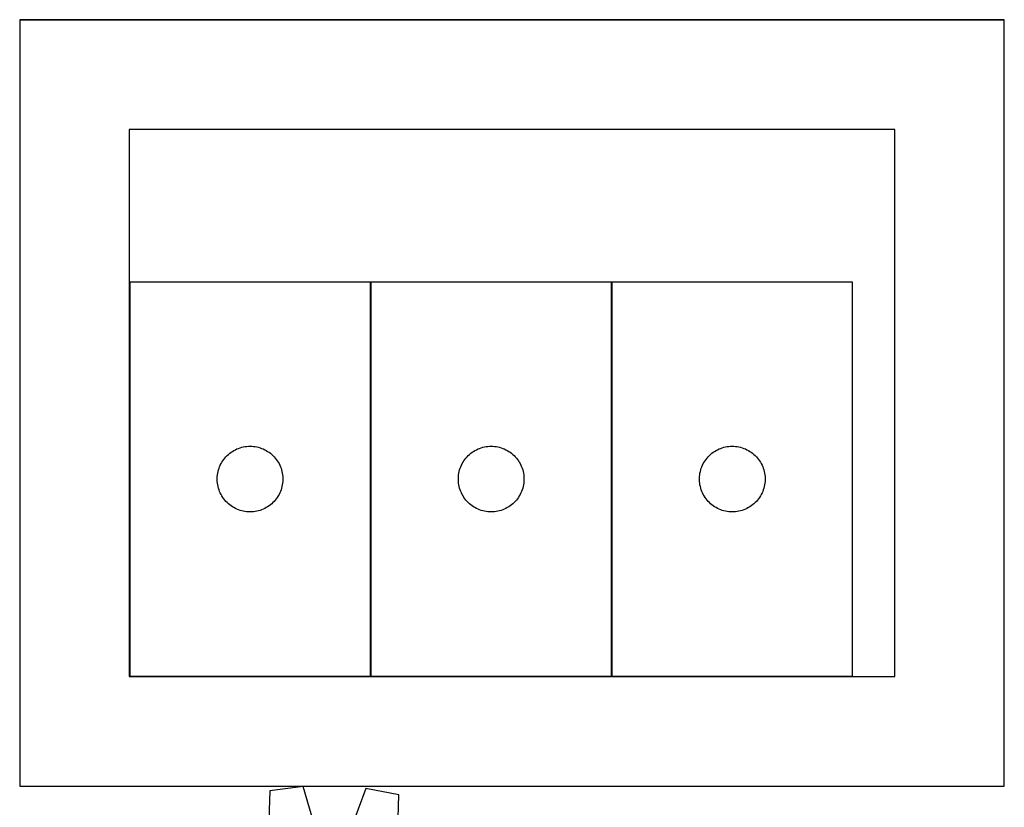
# Model space of a CAD drawing. Header units: millimetres. Extents: x 7 to 1493, y 7 to 2993.
# Tile 7 of 16: x 7 to 457, y 1058 to 1418. Entities that reach past the tile are written whole.
import ezdxf

# ---------------------------------------------------------------- set-up
doc = ezdxf.new("R2010")
doc.units = ezdxf.units.MM
doc.layers.add('COMMON', color=5, linetype='CONTINUOUS', true_color=0x0000ff)
doc.layers.add('CUT', color=7, linetype='CONTINUOUS', true_color=0x000000)

msp = doc.modelspace()

# ---------------------------------------------------------------- linework, layer by layer
at = {"layer": 'COMMON'}
for p, q in [((6.972855, 1417.59438), (456.594925, 1417.59438)), ((167.348032, 1297.735826), (167.348032, 1117.735826)), ((277.548033, 1297.735826), (277.548033, 1117.735826))]:
    msp.add_line(p, q, dxfattribs=at)
at = {"layer": 'CUT'}
for p, q in [((456.972855, 1417.49438), (6.972855, 1417.49438)), ((6.972855, 1417.49438), (6.972855, 1067.49438)), ((456.972855, 1067.49438), (456.972855, 1417.49438)), ((406.972855, 1367.49438), (56.972855, 1367.49438)), ((56.972855, 1367.49438), (56.972855, 1117.49438)), ((406.972855, 1117.49438), (406.972855, 1367.49438)), ((167.248032, 1297.735826), (57.248032, 1297.735826)), ((57.248032, 1297.735826), (57.248032, 1117.735826)), ((167.248032, 1117.735826), (167.248032, 1297.735826)), ((277.448033, 1297.735826), (167.448033, 1297.735826)), ((167.448033, 1297.735826), (167.448033, 1117.735826)), ((277.448033, 1117.735826), (277.448033, 1297.735826)), ((387.648034, 1297.735826), (277.648034, 1297.735826)), ((277.648034, 1297.735826), (277.648034, 1117.735826)), ((387.648034, 1117.735826), (387.648034, 1297.735826)), ((102.938889, 1219.497623), (103.556715, 1219.961251)), ((103.556715, 1219.961251), (104.197589, 1220.39246)), ((104.197589, 1220.39246), (104.859811, 1220.790105)), ((104.859811, 1220.790105), (105.541625, 1221.153133)), ((105.541625, 1221.153133), (106.241223, 1221.48058)), ((106.241223, 1221.48058), (106.95675, 1221.771579)), ((106.95675, 1221.771579), (107.686309, 1222.025357)), ((107.686309, 1222.025357), (108.427965, 1222.241242)), ((108.427965, 1222.241242), (109.179751, 1222.418662)), ((109.179751, 1222.418662), (109.939673, 1222.557145)), ((109.939673, 1222.557145), (110.705717, 1222.656324)), ((110.705717, 1222.656324), (111.47585, 1222.715938)), ((111.47585, 1222.715938), (112.248032, 1222.735826)), ((112.248032, 1222.735826), (113.020213, 1222.715938)), ((113.020213, 1222.715938), (113.790347, 1222.656324)), ((113.790347, 1222.656324), (114.55639, 1222.557145)), ((114.55639, 1222.557145), (115.316313, 1222.418662)), ((115.316313, 1222.418662), (116.068098, 1222.241242)), ((116.068098, 1222.241242), (116.809754, 1222.025357)), ((116.809754, 1222.025357), (117.539313, 1221.771579)), ((117.539313, 1221.771579), (118.25484, 1221.48058)), ((118.25484, 1221.48058), (118.954438, 1221.153133)), ((118.954438, 1221.153133), (119.636253, 1220.790105)), ((119.636253, 1220.790105), (120.298475, 1220.39246)), ((120.298475, 1220.39246), (120.939348, 1219.961251)), ((120.939348, 1219.961251), (121.557174, 1219.497623)), ((213.13889, 1219.497623), (213.756716, 1219.961251)), ((213.756716, 1219.961251), (214.39759, 1220.39246)), ((214.39759, 1220.39246), (215.059812, 1220.790105)), ((215.059812, 1220.790105), (215.741626, 1221.153133)), ((215.741626, 1221.153133), (216.441224, 1221.48058)), ((216.441224, 1221.48058), (217.156751, 1221.771579)), ((217.156751, 1221.771579), (217.88631, 1222.025357)), ((217.88631, 1222.025357), (218.627966, 1222.241242)), ((218.627966, 1222.241242), (219.379752, 1222.418662)), ((219.379752, 1222.418662), (220.139674, 1222.557145)), ((220.139674, 1222.557145), (220.905718, 1222.656324)), ((220.905718, 1222.656324), (221.675851, 1222.715938)), ((221.675851, 1222.715938), (222.448033, 1222.735826)), ((222.448033, 1222.735826), (223.220214, 1222.715938)), ((223.220214, 1222.715938), (223.990348, 1222.656324)), ((223.990348, 1222.656324), (224.756391, 1222.557145)), ((224.756391, 1222.557145), (225.516314, 1222.418662)), ((225.516314, 1222.418662), (226.268099, 1222.241242)), ((226.268099, 1222.241242), (227.009755, 1222.025357)), ((227.009755, 1222.025357), (227.739314, 1221.771579)), ((227.739314, 1221.771579), (228.454841, 1221.48058)), ((228.454841, 1221.48058), (229.154439, 1221.153133)), ((229.154439, 1221.153133), (229.836254, 1220.790105)), ((229.836254, 1220.790105), (230.498476, 1220.39246)), ((230.498476, 1220.39246), (231.139349, 1219.961251)), ((231.139349, 1219.961251), (231.757175, 1219.497623)), ((323.338891, 1219.497623), (323.956717, 1219.961251)), ((323.956717, 1219.961251), (324.597591, 1220.39246)), ((324.597591, 1220.39246), (325.259813, 1220.790105)), ((325.259813, 1220.790105), (325.941627, 1221.153133)), ((325.941627, 1221.153133), (326.641225, 1221.48058)), ((326.641225, 1221.48058), (327.356752, 1221.771579)), ((327.356752, 1221.771579), (328.086311, 1222.025357)), ((328.086311, 1222.025357), (328.827967, 1222.241242)), ((328.827967, 1222.241242), (329.579753, 1222.418662)), ((329.579753, 1222.418662), (330.339675, 1222.557145)), ((330.339675, 1222.557145), (331.105719, 1222.656324)), ((331.105719, 1222.656324), (331.875852, 1222.715938)), ((331.875852, 1222.715938), (332.648034, 1222.735826)), ((332.648034, 1222.735826), (333.420215, 1222.715938)), ((333.420215, 1222.715938), (334.190349, 1222.656324)), ((334.190349, 1222.656324), (334.956392, 1222.557145)), ((334.956392, 1222.557145), (335.716315, 1222.418662)), ((335.716315, 1222.418662), (336.4681, 1222.241242)), ((336.4681, 1222.241242), (337.209756, 1222.025357)), ((337.209756, 1222.025357), (337.939315, 1221.771579)), ((337.939315, 1221.771579), (338.654842, 1221.48058)), ((338.654842, 1221.48058), (339.35444, 1221.153133)), ((339.35444, 1221.153133), (340.036255, 1220.790105)), ((340.036255, 1220.790105), (340.698477, 1220.39246)), ((340.698477, 1220.39246), (341.33935, 1219.961251)), ((341.33935, 1219.961251), (341.957176, 1219.497623)), ((99.00785, 1214.785477), (99.388312, 1215.457718)), ((99.388312, 1215.457718), (99.802876, 1216.109482)), ((99.802876, 1216.109482), (100.250443, 1216.739041)), ((100.250443, 1216.739041), (100.729825, 1217.344724)), ((100.729825, 1217.344724), (101.239751, 1217.924926)), ((101.239751, 1217.924926), (101.778869, 1218.478109)), ((101.778869, 1218.478109), (102.34575, 1219.002805)), ((102.34575, 1219.002805), (102.938889, 1219.497623)), ((121.557174, 1219.497623), (122.150313, 1219.002805)), ((122.150313, 1219.002805), (122.717194, 1218.478109)), ((122.717194, 1218.478109), (123.256312, 1217.924926)), ((123.256312, 1217.924926), (123.766238, 1217.344724)), ((123.766238, 1217.344724), (124.24562, 1216.739041)), ((124.24562, 1216.739041), (124.693187, 1216.109482)), ((124.693187, 1216.109482), (125.107751, 1215.457718)), ((125.107751, 1215.457718), (125.488214, 1214.785477)), ((209.207851, 1214.785477), (209.588313, 1215.457718)), ((209.588313, 1215.457718), (210.002877, 1216.109482)), ((210.002877, 1216.109482), (210.450444, 1216.739041)), ((210.450444, 1216.739041), (210.929826, 1217.344724)), ((210.929826, 1217.344724), (211.439752, 1217.924926)), ((211.439752, 1217.924926), (211.97887, 1218.478109)), ((211.97887, 1218.478109), (212.545751, 1219.002805)), ((212.545751, 1219.002805), (213.13889, 1219.497623)), ((231.757175, 1219.497623), (232.350314, 1219.002805)), ((232.350314, 1219.002805), (232.917195, 1218.478109)), ((232.917195, 1218.478109), (233.456313, 1217.924926)), ((233.456313, 1217.924926), (233.966239, 1217.344724)), ((233.966239, 1217.344724), (234.445621, 1216.739041)), ((234.445621, 1216.739041), (234.893188, 1216.109482)), ((234.893188, 1216.109482), (235.307752, 1215.457718)), ((235.307752, 1215.457718), (235.688215, 1214.785477)), ((319.407852, 1214.785477), (319.788314, 1215.457718)), ((319.788314, 1215.457718), (320.202878, 1216.109482)), ((320.202878, 1216.109482), (320.650445, 1216.739041)), ((320.650445, 1216.739041), (321.129827, 1217.344724)), ((321.129827, 1217.344724), (321.639753, 1217.924926)), ((321.639753, 1217.924926), (322.178871, 1218.478109)), ((322.178871, 1218.478109), (322.745752, 1219.002805)), ((322.745752, 1219.002805), (323.338891, 1219.497623)), ((341.957176, 1219.497623), (342.550315, 1219.002805)), ((342.550315, 1219.002805), (343.117196, 1218.478109)), ((343.117196, 1218.478109), (343.656314, 1217.924926)), ((343.656314, 1217.924926), (344.16624, 1217.344724)), ((344.16624, 1217.344724), (344.645622, 1216.739041)), ((344.645622, 1216.739041), (345.093189, 1216.109482)), ((345.093189, 1216.109482), (345.507753, 1215.457718)), ((345.507753, 1215.457718), (345.888216, 1214.785477)), ((97.491062, 1210.425038), (97.649066, 1211.181142)), ((97.649066, 1211.181142), (97.845783, 1211.928111)), ((97.845783, 1211.928111), (98.080693, 1212.663962)), ((98.080693, 1212.663962), (98.353172, 1213.386745)), ((98.353172, 1213.386745), (98.662498, 1214.094542)), ((98.662498, 1214.094542), (99.00785, 1214.785477)), ((125.488214, 1214.785477), (125.833566, 1214.094542)), ((125.833566, 1214.094542), (126.142891, 1213.386745)), ((126.142891, 1213.386745), (126.41537, 1212.663962)), ((126.41537, 1212.663962), (126.65028, 1211.928111)), ((126.65028, 1211.928111), (126.846997, 1211.181142)), ((126.846997, 1211.181142), (127.005001, 1210.425038)), ((207.691063, 1210.425038), (207.849067, 1211.181142)), ((207.849067, 1211.181142), (208.045784, 1211.928111)), ((208.045784, 1211.928111), (208.280694, 1212.663962)), ((208.280694, 1212.663962), (208.553173, 1213.386745)), ((208.553173, 1213.386745), (208.862499, 1214.094542)), ((208.862499, 1214.094542), (209.207851, 1214.785477)), ((235.688215, 1214.785477), (236.033567, 1214.094542)), ((236.033567, 1214.094542), (236.342892, 1213.386745)), ((236.342892, 1213.386745), (236.615371, 1212.663962)), ((236.615371, 1212.663962), (236.850281, 1211.928111)), ((236.850281, 1211.928111), (237.046998, 1211.181142)), ((237.046998, 1211.181142), (237.205002, 1210.425038)), ((317.891064, 1210.425038), (318.049068, 1211.181142)), ((318.049068, 1211.181142), (318.245785, 1211.928111)), ((318.245785, 1211.928111), (318.480695, 1212.663962)), ((318.480695, 1212.663962), (318.753174, 1213.386745)), ((318.753174, 1213.386745), (319.0625, 1214.094542)), ((319.0625, 1214.094542), (319.407852, 1214.785477)), ((345.888216, 1214.785477), (346.233568, 1214.094542)), ((346.233568, 1214.094542), (346.542893, 1213.386745)), ((346.542893, 1213.386745), (346.815372, 1212.663962)), ((346.815372, 1212.663962), (347.050282, 1211.928111)), ((347.050282, 1211.928111), (347.246999, 1211.181142)), ((347.246999, 1211.181142), (347.405003, 1210.425038)), ((97.253005, 1208.122045), (97.292769, 1208.893458)), ((97.253005, 1207.349608), (97.253005, 1208.122045)), ((97.292769, 1206.578194), (97.253005, 1207.349608)), ((97.292769, 1208.893458), (97.372191, 1209.661802)), ((97.372191, 1205.809851), (97.292769, 1206.578194)), ((97.372191, 1209.661802), (97.491062, 1210.425038)), ((127.005001, 1210.425038), (127.123872, 1209.661802)), ((127.123872, 1209.661802), (127.203294, 1208.893458)), ((127.203294, 1206.578194), (127.123872, 1205.809851)), ((127.203294, 1208.893458), (127.243059, 1208.122045)), ((127.243059, 1207.349608), (127.203294, 1206.578194)), ((127.243059, 1208.122045), (127.243059, 1207.349608)), ((207.453006, 1208.122045), (207.49277, 1208.893458)), ((207.453006, 1207.349608), (207.453006, 1208.122045)), ((207.49277, 1206.578194), (207.453006, 1207.349608)), ((207.49277, 1208.893458), (207.572192, 1209.661802)), ((207.572192, 1205.809851), (207.49277, 1206.578194)), ((207.572192, 1209.661802), (207.691063, 1210.425038)), ((237.205002, 1210.425038), (237.323873, 1209.661802)), ((237.323873, 1209.661802), (237.403295, 1208.893458)), ((237.403295, 1206.578194), (237.323873, 1205.809851)), ((237.403295, 1208.893458), (237.44306, 1208.122045)), ((237.44306, 1207.349608), (237.403295, 1206.578194)), ((237.44306, 1208.122045), (237.44306, 1207.349608)), ((317.653007, 1208.122045), (317.692771, 1208.893458)), ((317.653007, 1207.349608), (317.653007, 1208.122045)), ((317.692771, 1206.578194), (317.653007, 1207.349608)), ((317.692771, 1208.893458), (317.772193, 1209.661802)), ((317.772193, 1205.809851), (317.692771, 1206.578194)), ((317.772193, 1209.661802), (317.891064, 1210.425038)), ((347.405003, 1210.425038), (347.523874, 1209.661802)), ((347.523874, 1209.661802), (347.603296, 1208.893458)), ((347.603296, 1206.578194), (347.523874, 1205.809851)), ((347.603296, 1208.893458), (347.643061, 1208.122045)), ((347.643061, 1207.349608), (347.603296, 1206.578194)), ((347.643061, 1208.122045), (347.643061, 1207.349608)), ((97.491062, 1205.046615), (97.372191, 1205.809851)), ((97.649066, 1204.29051), (97.491062, 1205.046615)), ((97.845783, 1203.543542), (97.649066, 1204.29051)), ((98.080693, 1202.807691), (97.845783, 1203.543542)), ((98.353172, 1202.084908), (98.080693, 1202.807691)), ((98.662498, 1201.37711), (98.353172, 1202.084908)), ((126.142891, 1202.084908), (125.833566, 1201.37711)), ((126.41537, 1202.807691), (126.142891, 1202.084908)), ((126.65028, 1203.543542), (126.41537, 1202.807691)), ((126.846997, 1204.29051), (126.65028, 1203.543542)), ((127.005001, 1205.046615), (126.846997, 1204.29051)), ((127.123872, 1205.809851), (127.005001, 1205.046615)), ((207.691063, 1205.046615), (207.572192, 1205.809851)), ((207.849067, 1204.29051), (207.691063, 1205.046615)), ((208.045784, 1203.543542), (207.849067, 1204.29051)), ((208.280694, 1202.807691), (208.045784, 1203.543542)), ((208.553173, 1202.084908), (208.280694, 1202.807691)), ((208.862499, 1201.37711), (208.553173, 1202.084908)), ((236.342892, 1202.084908), (236.033567, 1201.37711)), ((236.615371, 1202.807691), (236.342892, 1202.084908)), ((236.850281, 1203.543542), (236.615371, 1202.807691)), ((237.046998, 1204.29051), (236.850281, 1203.543542)), ((237.205002, 1205.046615), (237.046998, 1204.29051)), ((237.323873, 1205.809851), (237.205002, 1205.046615)), ((317.891064, 1205.046615), (317.772193, 1205.809851)), ((318.049068, 1204.29051), (317.891064, 1205.046615)), ((318.245785, 1203.543542), (318.049068, 1204.29051)), ((318.480695, 1202.807691), (318.245785, 1203.543542)), ((318.753174, 1202.084908), (318.480695, 1202.807691)), ((319.0625, 1201.37711), (318.753174, 1202.084908)), ((346.542893, 1202.084908), (346.233568, 1201.37711)), ((346.815372, 1202.807691), (346.542893, 1202.084908)), ((347.050282, 1203.543542), (346.815372, 1202.807691)), ((347.246999, 1204.29051), (347.050282, 1203.543542)), ((347.405003, 1205.046615), (347.246999, 1204.29051)), ((347.523874, 1205.809851), (347.405003, 1205.046615)), ((99.00785, 1200.686175), (98.662498, 1201.37711)), ((99.388312, 1200.013934), (99.00785, 1200.686175)), ((99.802876, 1199.36217), (99.388312, 1200.013934)), ((100.250443, 1198.732612), (99.802876, 1199.36217)), ((100.729825, 1198.126929), (100.250443, 1198.732612)), ((101.239751, 1197.546726), (100.729825, 1198.126929)), ((101.778869, 1196.993543), (101.239751, 1197.546726)), ((123.256312, 1197.546726), (122.717194, 1196.993543)), ((123.766238, 1198.126929), (123.256312, 1197.546726)), ((124.24562, 1198.732612), (123.766238, 1198.126929)), ((124.693187, 1199.36217), (124.24562, 1198.732612)), ((125.107751, 1200.013934), (124.693187, 1199.36217)), ((125.488214, 1200.686175), (125.107751, 1200.013934)), ((125.833566, 1201.37711), (125.488214, 1200.686175)), ((209.207851, 1200.686175), (208.862499, 1201.37711)), ((209.588313, 1200.013934), (209.207851, 1200.686175)), ((210.002877, 1199.36217), (209.588313, 1200.013934)), ((210.450444, 1198.732612), (210.002877, 1199.36217)), ((210.929826, 1198.126929), (210.450444, 1198.732612)), ((211.439752, 1197.546726), (210.929826, 1198.126929)), ((211.97887, 1196.993543), (211.439752, 1197.546726)), ((233.456313, 1197.546726), (232.917195, 1196.993543)), ((233.966239, 1198.126929), (233.456313, 1197.546726)), ((234.445621, 1198.732612), (233.966239, 1198.126929)), ((234.893188, 1199.36217), (234.445621, 1198.732612)), ((235.307752, 1200.013934), (234.893188, 1199.36217)), ((235.688215, 1200.686175), (235.307752, 1200.013934)), ((236.033567, 1201.37711), (235.688215, 1200.686175)), ((319.407852, 1200.686175), (319.0625, 1201.37711)), ((319.788314, 1200.013934), (319.407852, 1200.686175)), ((320.202878, 1199.36217), (319.788314, 1200.013934)), ((320.650445, 1198.732612), (320.202878, 1199.36217)), ((321.129827, 1198.126929), (320.650445, 1198.732612)), ((321.639753, 1197.546726), (321.129827, 1198.126929)), ((322.178871, 1196.993543), (321.639753, 1197.546726)), ((343.656314, 1197.546726), (343.117196, 1196.993543)), ((344.16624, 1198.126929), (343.656314, 1197.546726)), ((344.645622, 1198.732612), (344.16624, 1198.126929)), ((345.093189, 1199.36217), (344.645622, 1198.732612)), ((345.507753, 1200.013934), (345.093189, 1199.36217)), ((345.888216, 1200.686175), (345.507753, 1200.013934)), ((346.233568, 1201.37711), (345.888216, 1200.686175)), ((102.34575, 1196.468847), (101.778869, 1196.993543)), ((102.938889, 1195.974029), (102.34575, 1196.468847)), ((103.556715, 1195.510401), (102.938889, 1195.974029)), ((104.197589, 1195.079193), (103.556715, 1195.510401)), ((104.859811, 1194.681548), (104.197589, 1195.079193)), ((105.541625, 1194.31852), (104.859811, 1194.681548)), ((106.241223, 1193.991073), (105.541625, 1194.31852)), ((106.95675, 1193.700074), (106.241223, 1193.991073)), ((107.686309, 1193.446296), (106.95675, 1193.700074)), ((108.427965, 1193.23041), (107.686309, 1193.446296)), ((109.179751, 1193.052991), (108.427965, 1193.23041)), ((109.939673, 1192.914508), (109.179751, 1193.052991)), ((110.705717, 1192.815328), (109.939673, 1192.914508)), ((111.47585, 1192.755715), (110.705717, 1192.815328)), ((112.248032, 1192.735826), (111.47585, 1192.755715)), ((113.020213, 1192.755715), (112.248032, 1192.735826)), ((113.790347, 1192.815328), (113.020213, 1192.755715)), ((114.55639, 1192.914508), (113.790347, 1192.815328)), ((115.316313, 1193.052991), (114.55639, 1192.914508)), ((116.068098, 1193.23041), (115.316313, 1193.052991)), ((116.809754, 1193.446296), (116.068098, 1193.23041)), ((117.539313, 1193.700074), (116.809754, 1193.446296)), ((118.25484, 1193.991073), (117.539313, 1193.700074)), ((118.954438, 1194.31852), (118.25484, 1193.991073)), ((119.636253, 1194.681548), (118.954438, 1194.31852)), ((120.298475, 1195.079193), (119.636253, 1194.681548)), ((120.939348, 1195.510401), (120.298475, 1195.079193)), ((121.557174, 1195.974029), (120.939348, 1195.510401)), ((122.150313, 1196.468847), (121.557174, 1195.974029)), ((122.717194, 1196.993543), (122.150313, 1196.468847)), ((212.545751, 1196.468847), (211.97887, 1196.993543)), ((213.13889, 1195.974029), (212.545751, 1196.468847)), ((213.756716, 1195.510401), (213.13889, 1195.974029)), ((214.39759, 1195.079193), (213.756716, 1195.510401)), ((215.059812, 1194.681548), (214.39759, 1195.079193)), ((215.741626, 1194.31852), (215.059812, 1194.681548)), ((216.441224, 1193.991073), (215.741626, 1194.31852)), ((217.156751, 1193.700074), (216.441224, 1193.991073)), ((217.88631, 1193.446296), (217.156751, 1193.700074)), ((218.627966, 1193.23041), (217.88631, 1193.446296)), ((219.379752, 1193.052991), (218.627966, 1193.23041)), ((220.139674, 1192.914508), (219.379752, 1193.052991)), ((220.905718, 1192.815328), (220.139674, 1192.914508)), ((221.675851, 1192.755715), (220.905718, 1192.815328)), ((222.448033, 1192.735826), (221.675851, 1192.755715)), ((223.220214, 1192.755715), (222.448033, 1192.735826)), ((223.990348, 1192.815328), (223.220214, 1192.755715)), ((224.756391, 1192.914508), (223.990348, 1192.815328)), ((225.516314, 1193.052991), (224.756391, 1192.914508)), ((226.268099, 1193.23041), (225.516314, 1193.052991)), ((227.009755, 1193.446296), (226.268099, 1193.23041)), ((227.739314, 1193.700074), (227.009755, 1193.446296)), ((228.454841, 1193.991073), (227.739314, 1193.700074)), ((229.154439, 1194.31852), (228.454841, 1193.991073)), ((229.836254, 1194.681548), (229.154439, 1194.31852)), ((230.498476, 1195.079193), (229.836254, 1194.681548)), ((231.139349, 1195.510401), (230.498476, 1195.079193)), ((231.757175, 1195.974029), (231.139349, 1195.510401)), ((232.350314, 1196.468847), (231.757175, 1195.974029)), ((232.917195, 1196.993543), (232.350314, 1196.468847)), ((322.745752, 1196.468847), (322.178871, 1196.993543)), ((323.338891, 1195.974029), (322.745752, 1196.468847)), ((323.956717, 1195.510401), (323.338891, 1195.974029)), ((324.597591, 1195.079193), (323.956717, 1195.510401)), ((325.259813, 1194.681548), (324.597591, 1195.079193)), ((325.941627, 1194.31852), (325.259813, 1194.681548)), ((326.641225, 1193.991073), (325.941627, 1194.31852)), ((327.356752, 1193.700074), (326.641225, 1193.991073)), ((328.086311, 1193.446296), (327.356752, 1193.700074)), ((328.827967, 1193.23041), (328.086311, 1193.446296)), ((329.579753, 1193.052991), (328.827967, 1193.23041)), ((330.339675, 1192.914508), (329.579753, 1193.052991)), ((331.105719, 1192.815328), (330.339675, 1192.914508)), ((331.875852, 1192.755715), (331.105719, 1192.815328)), ((332.648034, 1192.735826), (331.875852, 1192.755715)), ((333.420215, 1192.755715), (332.648034, 1192.735826)), ((334.190349, 1192.815328), (333.420215, 1192.755715)), ((334.956392, 1192.914508), (334.190349, 1192.815328)), ((335.716315, 1193.052991), (334.956392, 1192.914508)), ((336.4681, 1193.23041), (335.716315, 1193.052991)), ((337.209756, 1193.446296), (336.4681, 1193.23041)), ((337.939315, 1193.700074), (337.209756, 1193.446296)), ((338.654842, 1193.991073), (337.939315, 1193.700074)), ((339.35444, 1194.31852), (338.654842, 1193.991073)), ((340.036255, 1194.681548), (339.35444, 1194.31852)), ((340.698477, 1195.079193), (340.036255, 1194.681548)), ((341.33935, 1195.510401), (340.698477, 1195.079193)), ((341.957176, 1195.974029), (341.33935, 1195.510401)), ((342.550315, 1196.468847), (341.957176, 1195.974029)), ((343.117196, 1196.993543), (342.550315, 1196.468847)), ((56.972855, 1117.49438), (406.972855, 1117.49438)), ((57.248032, 1117.735826), (167.248032, 1117.735826)), ((167.448033, 1117.735826), (277.448033, 1117.735826)), ((277.648034, 1117.735826), (387.648034, 1117.735826)), ((6.972855, 1067.49438), (456.972855, 1067.49438)), ((136.581125, 1067.270232), (121.312759, 1065.370873)), ((145.553342, 1036.799359), (136.581125, 1067.270232)), ((121.312759, 1065.370873), (120.079521, 1033.630459)), ((165.104134, 1066.319576), (154.122928, 1036.51374)), ((180.212147, 1063.407789), (165.104134, 1066.319576)), ((179.329216, 1031.6557), (180.212147, 1063.407789))]:
    msp.add_line(p, q, dxfattribs=at)

doc.saveas('drawing.dxf')
